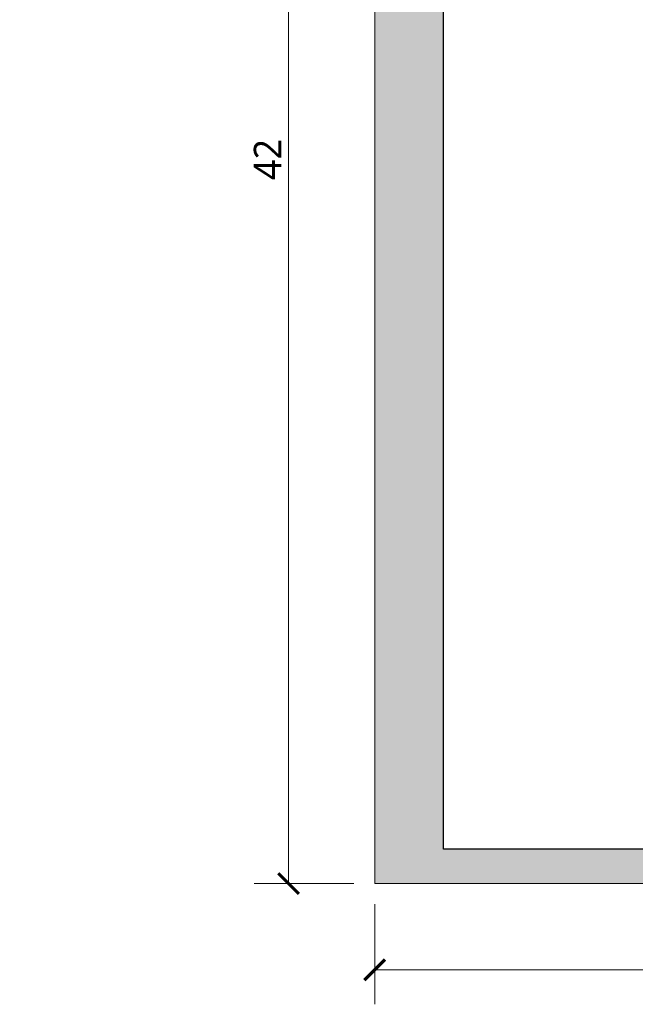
# Model space of a CAD drawing. Header units: millimetres. Extents: x -221 to 149158, y -114258 to 0.
# Tile 124 of 256: x 106601 to 110172, y -68205 to -62494. Entities that reach past the tile are written whole.
import ezdxf

# ---------------------------------------------------------------- set-up
doc = ezdxf.new("R2010")
doc.units = ezdxf.units.MM
doc.layers.get('0').update_dxf_attribs({"lineweight": 0})
doc.layers.add('A-opisram.ART', color=250, linetype='Continuous', lineweight=0)
doc.layers.add('wymiar..KF', color=12, linetype='Continuous', lineweight=5)
doc.layers.add('A-pomocram.ART', color=254, linetype='Continuous', lineweight=0, plot=False)
doc.layers.add('A-wymram.ART', color=10, linetype='Continuous', lineweight=5, plot=False)
doc.layers.add('A-przekrycieram.ART', color=7, linetype='Continuous', lineweight=0, true_color=0xffffff)
doc.styles.add('ARCH', font='segoeuil.ttf')
doc.styles.add('kamil', font='GOTHIC.TTF')
doc.dimstyles.new('50..KF', dxfattribs={"dimscale": 0.5, "dimtxt": 12, "dimasz": 10, "dimexe": 5, "dimexo": 5, "dimgap": 3, "dimtad": 1, "dimdec": 1, "dimrnd": 0.5, "dimtxsty": 'kamil', "dimblk": 'ARCHTICK', "dimcen": 0, "dimclrd": 256, "dimclre": 256, "dimclrt": 256, "dimadec": 0, "dimazin": 0, "dimtfac": 1, "dimtdec": 1, "dimtofl": 0, "dimtmove": 0, "dimatfit": 3, "dimfxl": 10, "dimfxlon": 1, "dimlwd": 0, "dimlwe": 0, "dimarcsym": 0})
doc.dimstyles.new('RAMKA', dxfattribs={"dimscale": 20, "dimtxt": 4, "dimasz": 3, "dimexe": 5, "dimexo": 3, "dimgap": 1, "dimtad": 1, "dimdec": 1, "dimlfac": 0.01, "dimtxsty": 'ARCH', "dimblk": 'ARCHTICK', "dimcen": 0, "dimclrd": 256, "dimclre": 256, "dimclrt": 256, "dimadec": 0, "dimazin": 0, "dimtfac": 1, "dimtdec": 1, "dimtofl": 0, "dimtmove": 1, "dimatfit": 3, "dimfxl": 10, "dimfxlon": 1, "dimlwd": 0, "dimlwe": 0, "dimarcsym": 0})

# ---------------------------------------------------------------- blocks, each defined once
blk = doc.blocks.new('_ArchTick')
at = {"color": 0, "linetype": 'ByBlock', "const_width": 0.15}
blk.add_lwpolyline([(-0.5, -0.5), (0.5, 0.5)], dxfattribs=at)
blk = doc.blocks.new('*D1279')
at = {"layer": 'Defpoints', "color": 0, "transparency": 16777216}
for p in [(14.6, -62912.1), (119184.8, -62912.1), (0, -62950)]:
    blk.add_point(p, dxfattribs=at)
at = {"layer": 'wymiar..KF', "linetype": 'Continuous', "lineweight": 0, "transparency": 16777216}
for p, q in [((19.6, -62912.1), (12.1, -62912.1)), ((14.6, -62950), (14.6, -62912.1)), ((9.6, -62950), (17.1, -62950))]:
    blk.add_line(p, q, dxfattribs=at)
at = {"layer": 'wymiar..KF', "lineweight": 0, "transparency": 16777216, "xscale": 5, "yscale": 5, "zscale": 5}
for p, rotation in [((14.6, -62912.1), 90), ((14.6, -62950), 270)]:
    blk.add_blockref('_ArchTick', p, dxfattribs=dict(at, rotation=rotation))
at = {"layer": 'wymiar..KF', "transparency": 16777216, "insert": (10, -62931.1), "char_height": 6, "attachment_point": 5, "rotation": 90, "style": 'kamil'}
blk.add_mtext('38', dxfattribs=at)
blk = doc.blocks.new('*D1638')
at = {"layer": 'A-wymram.ART', "linetype": 'Continuous', "lineweight": 0, "transparency": 16777216}
for p, q in [((0, -60), (0, -350)), ((5940, -60), (5940, -350)), ((5940, -250), (0, -250))]:
    blk.add_line(p, q, dxfattribs=at)
at = {"layer": 'Defpoints', "color": 0, "lineweight": 40, "transparency": 16777216}
for p in [(0, 0), (5940, 0), (0, -250)]:
    blk.add_point(p, dxfattribs=at)
at = {"layer": 'A-wymram.ART', "lineweight": 0, "transparency": 16777216, "xscale": 60, "yscale": 60, "zscale": 60, "rotation": 180}
blk.add_blockref('_ArchTick', (0, -250), dxfattribs=at)
at = {"layer": 'A-wymram.ART', "lineweight": 0, "transparency": 16777216, "xscale": 60, "yscale": 60, "zscale": 60}
blk.add_blockref('_ArchTick', (5940, -250), dxfattribs=at)
at = {"layer": 'A-wymram.ART', "transparency": 16777216, "insert": (2970, -182.4), "char_height": 80, "attachment_point": 5, "style": 'ARCH'}
blk.add_mtext('59,4', dxfattribs=at)
blk = doc.blocks.new('*D1639')
at = {"layer": 'A-wymram.ART', "linetype": 'Continuous', "lineweight": 0, "transparency": 16777216}
for p, q in [((-60, 4200), (-350, 4200)), ((-250, 4200), (-250, 0)), ((-60, 0), (-350, 0))]:
    blk.add_line(p, q, dxfattribs=at)
at = {"layer": 'Defpoints', "color": 0, "lineweight": 40, "transparency": 16777216}
for p in [(0, 4200), (0, 0), (-250, 0)]:
    blk.add_point(p, dxfattribs=at)
at = {"layer": 'A-wymram.ART', "lineweight": 0, "transparency": 16777216, "xscale": 60, "yscale": 60, "zscale": 60}
for p, rotation in [((-250, 4200), 90), ((-250, 0), 270)]:
    blk.add_blockref('_ArchTick', p, dxfattribs=dict(at, rotation=rotation))
at = {"layer": 'A-wymram.ART', "transparency": 16777216, "insert": (-310.7, 2100), "char_height": 80, "attachment_point": 5, "rotation": 90, "style": 'ARCH'}
blk.add_mtext('42', dxfattribs=at)
blk = doc.blocks.new('*U1674')
at = {"layer": 'A-przekrycieram.ART'}
h = blk.add_hatch(color=256, dxfattribs=at)
h.dxf.hatch_style = 1
h.paths.add_polyline_path([(0, 4200), (5940, 4200), (5940, 0), (0, 0)])
h.paths.add_polyline_path([(200, 4100), (5840, 4100), (5840, 100), (200, 100)], flags=16)
at = {"layer": 'A-opisram.ART', "lineweight": 30}
blk.add_lwpolyline([(200, 4100), (5840, 4100), (5840, 100), (200, 100)], close=True, dxfattribs=at)
at = {"layer": 'A-pomocram.ART'}
blk.add_lwpolyline([(0, 4200), (5940, 4200), (5940, 0), (0, 0)], close=True, dxfattribs=at)
at = {"layer": 'A-wymram.ART'}
dim = blk.add_linear_dim(base=(-250, 0), p1=(0, 4200), p2=(0, 0), angle=90, dimstyle='RAMKA', dxfattribs=at)
dim.commit()
dim.dimension.update_dxf_attribs({"geometry": '*D1639', "text_midpoint": (-310.67, 2100)})
dim = blk.add_linear_dim(base=(0, -250), p1=(5940, 0), p2=(0, 0), dimstyle='RAMKA', dxfattribs=at)
dim.commit()
dim.dimension.update_dxf_attribs({"geometry": '*D1638', "text_midpoint": (2970, -182.41)})

msp = doc.modelspace()

# ---------------------------------------------------------------- block references
at = {"xscale": 2, "yscale": 2, "zscale": 2}
msp.add_blockref('*U1674', (108660.19, -67505.02), dxfattribs=at)

# ---------------------------------------------------------------- dimensions: what is measured, and where the dimension line sits
at = {"layer": 'wymiar..KF'}
dim = msp.add_linear_dim(base=(14.6, -62912.12), p1=(0, -62950.01), p2=(119184.82, -62912.12), angle=90, dimstyle='50..KF', override={"dimtmove": 1}, dxfattribs=at)
dim.commit()
dim.dimension.update_dxf_attribs({"geometry": '*D1279', "text_midpoint": (9.95, -62931.07)})

doc.saveas('drawing.dxf')
